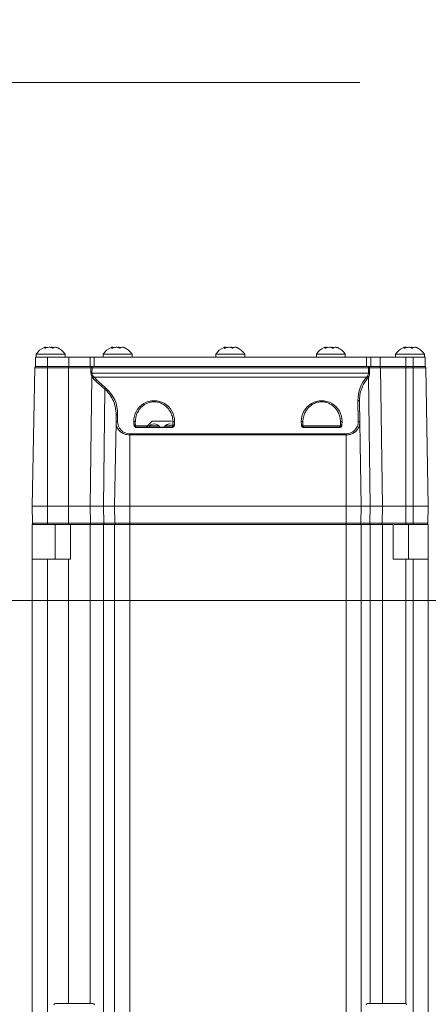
# Model space of a CAD drawing. Header units: millimetres. Extents: x 0 to 8410, y 0 to 5940.
# Tile 24 of 256: x 1047 to 1181, y 1745 to 2069. Entities that reach past the tile are written whole.
import ezdxf

# ---------------------------------------------------------------- set-up
doc = ezdxf.new("R2010")
doc.units = ezdxf.units.MM
doc.header["$LTSCALE"] = 10
doc.linetypes.add('CENTERX2', pattern=[20.32, 12.7, -2.54, 2.54, -2.54])
doc.styles.add('SLDTEXTSTYLE0', font='TXT', dxfattribs={"width": 0.605})
doc.dimstyles.new('SLDDIMSTYLE0', dxfattribs={"dimtxt": 50, "dimasz": 50, "dimexe": 0, "dimexo": 0.0625, "dimgap": 12.5, "dimtad": 1, "dimtoh": 1, "dimdec": 1, "dimrnd": 1e-09, "dimzin": 12, "dimdsep": 46, "dimtxsty": 'SLDTEXTSTYLE0', "dimsah": 1, "dimcen": 0.09, "dimadec": 0, "dimazin": 0, "dimtfac": 1, "dimtofl": 0, "dimtmove": 0, "dimatfit": 3, "dimfxl": 1, "dimfrac": 2, "dimtolj": 1, "dimtzin": 12, "dimarcsym": 0})

# ---------------------------------------------------------------- blocks, each defined once
blk = doc.blocks.new('*D7')
at = {"color": 7, "linetype": 'Continuous', "lineweight": 0}
for p, q in [((1441.19, 2973.04), (715.54, 2973.04)), ((730.54, 2973.04), (730.54, 1878.04)), ((1441.19, 1878.04), (715.54, 1878.04))]:
    blk.add_line(p, q, dxfattribs=at)
for points in [[(730.54, 2973.04), (723.04, 2923.04), (738.04, 2923.04)], [(730.54, 1878.04), (738.04, 1928.04), (723.04, 1928.04)]]:
    blk.add_solid(points, dxfattribs=at)
at = {"color": 7, "linetype": 'Continuous', "lineweight": 0, "insert": (666.09, 2349.16), "char_height": 50, "attachment_point": 1, "rotation": 90, "style": 'SLDTEXTSTYLE0'}
blk.add_mtext('1095', dxfattribs=at)
blk = doc.blocks.new('*D8')
at = {"color": 7, "linetype": 'Continuous', "lineweight": 0}
for p, q in [((1441.19, 1878.04), (715.54, 1878.04)), ((730.54, 1878.04), (730.54, 1383.04)), ((1102.29, 1383.04), (715.54, 1383.04))]:
    blk.add_line(p, q, dxfattribs=at)
for points in [[(730.54, 1878.04), (723.04, 1828.04), (738.04, 1828.04)], [(730.54, 1383.04), (738.04, 1433.04), (723.04, 1433.04)]]:
    blk.add_solid(points, dxfattribs=at)
at = {"color": 7, "linetype": 'Continuous', "lineweight": 0, "insert": (666.09, 1573.26), "char_height": 50, "attachment_point": 1, "rotation": 90, "style": 'SLDTEXTSTYLE0'}
blk.add_mtext('495', dxfattribs=at)
blk = doc.blocks.new('*D9')
at = {"color": 7, "linetype": 'Continuous', "lineweight": 0}
for p, q in [((1441.19, 3305.04), (615.54, 3305.04)), ((630.54, 3305.04), (630.54, 1383.04)), ((1102.29, 1383.04), (615.54, 1383.04))]:
    blk.add_line(p, q, dxfattribs=at)
for points in [[(630.54, 3305.04), (623.04, 3255.04), (638.04, 3255.04)], [(630.54, 1383.04), (638.04, 1433.04), (623.04, 1433.04)]]:
    blk.add_solid(points, dxfattribs=at)
at = {"color": 7, "linetype": 'Continuous', "lineweight": 0, "insert": (566.09, 2267.66), "char_height": 50, "attachment_point": 1, "rotation": 90, "style": 'SLDTEXTSTYLE0'}
blk.add_mtext('1922', dxfattribs=at)

msp = doc.modelspace()

# ---------------------------------------------------------------- linework, layer by layer
at = {"color": 7, "linetype": 'CENTERX2', "lineweight": 0}
msp.add_line((828.51801, 2048.330091), (1659.983376, 2048.330091), dxfattribs=at)
at = {"color": 7, "linetype": 'Continuous', "lineweight": 0}
for p, q in [((1055.401895, 1960.982725), (1055.401895, 1961.219773)), ((1077.401895, 1960.982725), (1077.401895, 1961.219773)), ((1114.401895, 1960.982725), (1114.401895, 1961.219773)), ((1147.401895, 1960.982725), (1147.401895, 1961.219773)), ((1173.401896, 1960.982725), (1173.401896, 1961.219773)), ((1052.190784, 1958.044753), (1052.190784, 1955.044791)), ((1052.190784, 1958.044753), (1056.190792, 1958.044753)), ((1052.440781, 1959.04474), (1052.440781, 1958.044753)), ((1061.940793, 1959.04474), (1052.440781, 1959.04474)), ((1056.190792, 1958.044753), (1063.190792, 1958.044753)), ((1061.940793, 1958.044753), (1061.940793, 1959.04474)), ((1063.190792, 1958.044753), (1070.219461, 1958.044753)), ((1070.219461, 1958.044753), (1071.497414, 1958.044753)), ((1071.497414, 1958.044753), (1160.856206, 1958.044753)), ((1074.440781, 1959.04474), (1074.440781, 1958.044753)), ((1083.940793, 1959.04474), (1074.440781, 1959.04474)), ((1083.940793, 1958.044753), (1083.940793, 1959.04474)), ((1111.440781, 1959.04474), (1111.440781, 1958.044753)), ((1120.940793, 1959.04474), (1111.440781, 1959.04474)), ((1120.940793, 1958.044753), (1120.940793, 1959.04474)), ((1144.440789, 1959.04474), (1144.440789, 1958.044753)), ((1153.940786, 1959.04474), (1144.440789, 1959.04474)), ((1153.940786, 1958.044753), (1153.940786, 1959.04474)), ((1160.856206, 1958.044753), (1162.297029, 1958.044753)), ((1162.297029, 1958.044753), (1165.36678, 1958.044753)), ((1165.36678, 1958.044753), (1173.818905, 1958.044753)), ((1170.440789, 1959.04474), (1170.440789, 1958.044753)), ((1179.940786, 1959.04474), (1170.440789, 1959.04474)), ((1173.818905, 1958.044753), (1176.190782, 1958.044753)), ((1176.190782, 1958.044753), (1180.190783, 1958.044753)), ((1179.940786, 1958.044753), (1179.940786, 1959.04474)), ((1180.190783, 1958.044753), (1180.190783, 1955.044791)), ((1052.190784, 1955.044791), (1056.190792, 1955.044791)), ((1056.190792, 1955.044791), (1063.190792, 1955.044791)), ((1063.190792, 1955.044791), (1070.219461, 1955.044791)), ((1070.219461, 1955.044791), (1071.497414, 1955.044791)), ((1071.497414, 1955.044791), (1160.856206, 1955.044791)), ((1160.856206, 1955.044791), (1162.297029, 1955.044791)), ((1162.297029, 1955.044791), (1165.36678, 1955.044791)), ((1165.36678, 1955.044791), (1173.818905, 1955.044791)), ((1173.818905, 1955.044791), (1176.190782, 1955.044791)), ((1176.190782, 1955.044791), (1180.190783, 1955.044791)), ((1051.985148, 1954.55347), (1051.190782, 1909.044788)), ((1180.396426, 1954.55347), (1181.190785, 1909.044788)), ((1158.588845, 1943.52983), (1158.70988, 1936.595842)), ((1078.671697, 1936.595842), (1078.713093, 1938.96769)), ((1078.671697, 1936.595842), (1078.190792, 1909.044788)), ((1085.012812, 1936.595842), (1085.031319, 1935.536012)), ((1088.540781, 1935.044751), (1090.540785, 1937.044785)), ((1096.848894, 1937.044785), (1090.540785, 1937.044785)), ((1097.350258, 1935.536012), (1097.368765, 1936.595842)), ((1140.012819, 1936.595842), (1140.031312, 1935.536012)), ((1152.350258, 1935.536012), (1152.368758, 1936.595842)), ((1158.70988, 1936.595842), (1159.190785, 1909.044788)), ((1085.531238, 1935.044751), (1096.850339, 1935.044751)), ((1140.531231, 1935.044751), (1151.850339, 1935.044751)), ((1051.190782, 1909.044788), (1056.190792, 1909.044788)), ((1051.286939, 1903.536067), (1051.190782, 1909.044788)), ((1056.190792, 1909.044788), (1063.124794, 1909.044788)), ((1063.124794, 1909.044788), (1070.200253, 1909.044788)), ((1070.200253, 1909.044788), (1074.590791, 1909.044788)), ((1074.590791, 1909.044788), (1078.190792, 1909.044788)), ((1078.190792, 1909.044788), (1083.190787, 1909.044788)), ((1078.286935, 1903.536067), (1078.190792, 1909.044788)), ((1083.190787, 1909.044788), (1154.190782, 1909.044788)), ((1154.190782, 1909.044788), (1159.190785, 1909.044788)), ((1159.094628, 1903.536067), (1159.190785, 1909.044788)), ((1159.190785, 1909.044788), (1162.124116, 1909.044788)), ((1162.124116, 1909.044788), (1166.135158, 1909.044788)), ((1166.135158, 1909.044788), (1173.818905, 1909.044788)), ((1173.818905, 1909.044788), (1176.190782, 1909.044788)), ((1176.190782, 1909.044788), (1181.190785, 1909.044788)), ((1181.094628, 1903.536067), (1181.190785, 1909.044788)), ((1051.190782, 1891.644761), (1051.190782, 1903.044746)), ((1051.786858, 1903.044746), (1051.190782, 1903.044746)), ((1056.190792, 1903.044746), (1051.786858, 1903.044746)), ((1063.124794, 1903.044746), (1056.190792, 1903.044746)), ((1063.340891, 1903.044746), (1063.124794, 1903.044746)), ((1063.690785, 1903.044746), (1063.690785, 1891.644761)), ((1074.590791, 1903.044746), (1070.200253, 1903.044746)), ((1078.786868, 1903.044746), (1074.972276, 1903.044746)), ((1078.190792, 1741.044775), (1078.190792, 1903.044746)), ((1083.190787, 1903.044746), (1078.786868, 1903.044746)), ((1154.190782, 1903.044746), (1083.190787, 1903.044746)), ((1158.594709, 1903.044746), (1154.190782, 1903.044746)), ((1161.70289, 1903.044746), (1158.594709, 1903.044746)), ((1159.190785, 1903.044746), (1159.190785, 1741.044775)), ((1161.858898, 1903.044746), (1161.70289, 1903.044746)), ((1166.135158, 1903.044746), (1162.124116, 1903.044746)), ((1169.690784, 1891.644761), (1169.690784, 1903.044746)), ((1173.818905, 1903.044746), (1170.040209, 1903.044746)), ((1176.190782, 1903.044746), (1173.818905, 1903.044746)), ((1180.594709, 1903.044746), (1176.190782, 1903.044746)), ((1181.190785, 1903.044746), (1180.594709, 1903.044746)), ((1181.190785, 1903.044746), (1181.190785, 1891.644761)), ((1051.190782, 1741.044775), (1051.190782, 1891.644761)), ((1063.124794, 1891.644761), (1056.190792, 1891.644761)), ((1063.690785, 1891.644761), (1063.124794, 1891.644761)), ((1173.818905, 1891.644761), (1176.190782, 1891.644761)), ((1181.190785, 1891.644761), (1181.190785, 1741.044775)), ((1058.790538, 1745.644763), (1071.060542, 1745.644763)), ((1161.321025, 1745.644763), (1168.66276, 1745.644763)), ((1168.66276, 1745.644763), (1173.591029, 1745.644763))]:
    msp.add_line(p, q, dxfattribs=at)
at = {"color": 8, "linetype": 'Continuous', "lineweight": 0}
for p, q in [((1056.190792, 1958.044753), (1056.190792, 1955.044791)), ((1063.190792, 1958.044753), (1063.190792, 1955.044791)), ((1070.219461, 1958.044753), (1070.219461, 1955.044791)), ((1071.497414, 1958.044753), (1071.497414, 1955.044791)), ((1160.856206, 1958.044753), (1160.856206, 1955.044791)), ((1162.297029, 1958.044753), (1162.297029, 1955.044791)), ((1165.36678, 1958.044753), (1165.36678, 1955.044791)), ((1173.818905, 1958.044753), (1173.818905, 1955.044791)), ((1176.190782, 1958.044753), (1176.190782, 1955.044791)), ((1056.190792, 1955.044791), (1056.190792, 1954.55347)), ((1063.124794, 1955.044791), (1063.124794, 1954.55347)), ((1070.790667, 1955.044791), (1070.790667, 1954.55347)), ((1161.575999, 1955.044791), (1161.575999, 1954.55347)), ((1173.818905, 1954.55347), (1173.818905, 1955.044791)), ((1176.190782, 1954.55347), (1176.190782, 1955.044791)), ((1056.190792, 1954.55347), (1051.985148, 1954.55347)), ((1056.190792, 1954.55347), (1056.190792, 1909.044788)), ((1063.124794, 1954.55347), (1056.190792, 1954.55347)), ((1063.124794, 1954.55347), (1063.124794, 1909.044788)), ((1070.451353, 1954.55347), (1063.124794, 1954.55347)), ((1070.726741, 1951.67397), (1070.200253, 1909.044788)), ((1071.132693, 1951.128587), (1070.726741, 1951.67397)), ((1070.790667, 1954.55347), (1070.779044, 1952.852711)), ((1070.779044, 1952.852711), (1161.588419, 1952.852711)), ((1161.575999, 1954.55347), (1070.790667, 1954.55347)), ((1071.08045, 1951.909706), (1071.483213, 1951.4734)), ((1160.915937, 1951.4734), (1071.483213, 1951.4734)), ((1160.915937, 1951.4734), (1161.246206, 1951.832101)), ((1161.599491, 1951.576933), (1161.28416, 1951.128587)), ((1161.588419, 1952.852711), (1161.575999, 1954.55347)), ((1161.599491, 1951.576933), (1162.124116, 1909.044788)), ((1165.524792, 1954.55347), (1161.932152, 1954.55347)), ((1165.524792, 1954.55347), (1166.135158, 1909.044788)), ((1173.818905, 1954.55347), (1165.524792, 1954.55347)), ((1173.818905, 1954.55347), (1173.818905, 1909.044788)), ((1176.190782, 1954.55347), (1173.818905, 1954.55347)), ((1176.190782, 1954.55347), (1176.190782, 1909.044788)), ((1180.396426, 1954.55347), (1176.190782, 1954.55347)), ((1075.020958, 1947.552011), (1074.590791, 1909.044788)), ((1158.209953, 1936.940655), (1158.088926, 1943.874642)), ((1079.213012, 1939.312503), (1079.171616, 1936.940655)), ((1084.531385, 1935.880885), (1084.512893, 1936.940655)), ((1085.031319, 1935.536012), (1089.032058, 1935.536012)), ((1089.712236, 1935.536012), (1092.669327, 1935.536012)), ((1094.812233, 1935.536012), (1097.350258, 1935.536012)), ((1097.868685, 1936.940655), (1097.850177, 1935.880885)), ((1139.531392, 1935.880885), (1139.512885, 1936.940655)), ((1140.031312, 1935.536012), (1152.350258, 1935.536012)), ((1152.868684, 1936.940655), (1152.850184, 1935.880885)), ((1083.190787, 1932.850048), (1083.190787, 1932.505235)), ((1083.190787, 1932.850048), (1154.190782, 1932.850048)), ((1083.190787, 1932.505235), (1083.190787, 1909.044788)), ((1154.190782, 1932.505235), (1083.190787, 1932.505235)), ((1085.531238, 1935.044751), (1085.531238, 1934.898302)), ((1096.850339, 1934.898302), (1085.531238, 1934.898302)), ((1096.850339, 1934.898302), (1096.850339, 1935.044751)), ((1140.531231, 1935.044751), (1140.531231, 1934.898302)), ((1151.850339, 1934.898302), (1140.531231, 1934.898302)), ((1151.850339, 1934.898302), (1151.850339, 1935.044751)), ((1154.190782, 1932.850048), (1154.190782, 1932.505235)), ((1154.190782, 1932.505235), (1154.190782, 1909.044788)), ((1056.190792, 1903.536067), (1056.190792, 1909.044788)), ((1063.124794, 1903.536067), (1063.124794, 1909.044788)), ((1070.268292, 1903.536067), (1070.200253, 1909.044788)), ((1074.652318, 1903.536067), (1074.590791, 1909.044788)), ((1083.190787, 1903.536067), (1083.190787, 1909.044788)), ((1154.190782, 1903.536067), (1154.190782, 1909.044788)), ((1162.056167, 1903.536067), (1162.124116, 1909.044788)), ((1166.061271, 1903.536067), (1166.135158, 1909.044788)), ((1173.818905, 1903.536067), (1173.818905, 1909.044788)), ((1176.190782, 1903.536067), (1176.190782, 1909.044788)), ((1051.286939, 1903.536067), (1056.190792, 1903.536067)), ((1056.190792, 1903.536067), (1063.124794, 1903.536067)), ((1056.190792, 1903.044746), (1056.190792, 1903.536067)), ((1058.69079, 1903.044746), (1058.69079, 1891.644761)), ((1063.124794, 1903.536067), (1070.268292, 1903.536067)), ((1063.124794, 1903.044746), (1063.124794, 1903.536067)), ((1070.200253, 1903.044746), (1070.200253, 1745.644763)), ((1070.268292, 1903.536067), (1074.652318, 1903.536067)), ((1074.590791, 1741.044775), (1074.590791, 1903.044746)), ((1074.652318, 1903.536067), (1078.286935, 1903.536067)), ((1078.286935, 1903.536067), (1083.190787, 1903.536067)), ((1083.190787, 1903.536067), (1154.190782, 1903.536067)), ((1083.190787, 1903.044746), (1083.190787, 1903.536067)), ((1083.190787, 1903.044746), (1083.190787, 1741.044775)), ((1154.190782, 1903.536067), (1159.094628, 1903.536067)), ((1154.190782, 1903.044746), (1154.190782, 1903.536067)), ((1154.190782, 1741.044775), (1154.190782, 1903.044746)), ((1159.094628, 1903.536067), (1162.056167, 1903.536067)), ((1162.056167, 1903.536067), (1166.061271, 1903.536067)), ((1162.124116, 1903.044746), (1162.124116, 1745.644763)), ((1166.061271, 1903.536067), (1173.818905, 1903.536067)), ((1166.135158, 1745.644763), (1166.135158, 1903.044746)), ((1173.818905, 1903.044746), (1173.818905, 1903.536067)), ((1173.818905, 1903.536067), (1176.190782, 1903.536067)), ((1174.690787, 1891.644761), (1174.690787, 1903.044746)), ((1176.190782, 1903.536067), (1181.094628, 1903.536067)), ((1176.190782, 1903.044746), (1176.190782, 1903.536067)), ((1056.190792, 1891.644761), (1056.190792, 1741.044775)), ((1063.124794, 1745.644763), (1063.124794, 1891.644761)), ((1173.818905, 1891.644761), (1173.818905, 1745.589808)), ((1176.190782, 1741.044775), (1176.190782, 1891.644761))]:
    msp.add_line(p, q, dxfattribs=at)
at = {"color": 8, "linetype": 'Continuous', "lineweight": 0, "flags": 128}
for points in [[(1070.439342, 1952.852711), (1070.446405, 1953.85252), (1070.451353, 1954.55347)], [(1161.932152, 1954.55347), (1161.939416, 1953.553662), (1161.944512, 1952.852711)], [(1074.972276, 1903.044746), (1074.910525, 1903.054163), (1074.851114, 1903.081998), (1074.796233, 1903.127238), (1074.747983, 1903.188154), (1074.708167, 1903.262481), (1074.678261, 1903.347418), (1074.659411, 1903.439746), (1074.652318, 1903.536067)]]:
    msp.add_lwpolyline(points, dxfattribs=at)
at = {"color": 7, "linetype": 'Continuous', "lineweight": 0}
for centre, radius, start, end in [((1057.45562, 1955.750612), 6, 113.7634097, 146.69982304), ((1056.925952, 1955.750612), 6, 33.30017696, 66.30230112), ((1079.45562, 1955.750612), 6, 113.7634097, 146.69982304), ((1078.925952, 1955.750612), 6, 33.30017696, 66.30230112), ((1116.45562, 1955.750612), 6, 113.7634097, 146.69982304), ((1115.925952, 1955.750612), 6, 33.30017696, 66.30230112), ((1149.45562, 1955.750612), 6, 113.7634097, 146.69982304), ((1148.925952, 1955.750612), 6, 33.30017696, 66.30230112), ((1175.45562, 1955.750612), 6, 113.7634097, 146.69982304), ((1174.925952, 1955.750612), 6, 33.30017696, 66.30230112), ((1052.485067, 1954.544765), 0.5, 90, 179), ((1179.896504, 1954.544765), 0.5, 1, 90), ((1085.531236, 1935.544765), 0.5, 181, 270), ((1091.190786, 1934.044765), 2.1, 28.43689015, 151.56310985), ((1096.290786, 1934.044765), 2.1, 75.11106799, 151.56310985), ((1096.850336, 1935.544765), 0.5, 270, 359), ((1140.531236, 1935.544765), 0.5, 181, 270), ((1151.850336, 1935.544765), 0.5, 270, 359), ((1051.786865, 1903.544765), 0.5, 181, 270), ((1078.786865, 1903.544765), 0.5, 181, 270), ((1158.594707, 1903.544765), 0.5, 270, 359), ((1180.594707, 1903.544765), 0.5, 270, 359), ((1058.790544, 1745.144765), 0.5, 90, 180), ((1071.060544, 1745.144765), 0.5, 0, 90), ((1161.321027, 1745.144765), 0.5, 90, 180), ((1173.591027, 1745.144765), 0.5, 0, 90)]:
    msp.add_arc(centre, radius, start, end, dxfattribs=at)
at = {"color": 8, "linetype": 'Continuous', "lineweight": 0}
for centre, radius, start, end in [((1070.887741, 1954.614922), 0.440694, 102.72517692, 188.01564311), ((1161.49154, 1954.608822), 0.444075, 352.8397365, 79.03605808), ((1165.075511, 1954.598031), 0.451485, 354.33572906, 81.7029993), ((1070.609193, 1930.676011), 22.177351, 89.5611814, 90.4388186), ((1070.62101, 1932.425995), 22.128126, 89.5607068, 90.4392932), ((1071.455547, 1950.963666), 1.017688, 111.62792761, 135.73660932), ((1071.857305, 1950.74255), 0.821028, 117.10598068, 151.95349724), ((1160.585887, 1950.751925), 0.793385, 28.34330506, 65.41750871), ((1160.866981, 1950.934908), 0.974047, 41.23371667, 67.08718338), ((1161.754075, 1934.729285), 19.824985, 89.48533838, 90.51466162), ((1161.766466, 1931.021132), 21.832305, 89.53273704, 90.46726296), ((1075.793996, 1947.155676), 0.868717, 121.43640163, 152.85594796), ((1158.154734, 1943.435248), 0.444295, 12.29116622, 98.51787124), ((1079.147123, 1938.873225), 0.444191, 81.46962234, 167.7213402), ((1079.105799, 1936.501274), 0.444283, 81.48069388, 167.71026867), ((1084.578699, 1936.501258), 0.444298, 12.29154243, 98.51749502), ((1084.597198, 1935.441495), 0.444291, 12.28279606, 98.51858025), ((1085.531236, 1935.898318), 1, 181, 270), ((1096.850336, 1935.898318), 1, 270, 359), ((1097.784371, 1935.441504), 0.444281, 81.48206889, 167.71815129), ((1097.802867, 1936.501274), 0.444283, 81.48069388, 167.71026867), ((1139.578691, 1936.501238), 0.444317, 12.29354843, 98.51708541), ((1140.531236, 1935.898318), 1, 181, 270), ((1139.597206, 1935.441514), 0.444272, 12.28079012, 98.5189897), ((1151.850336, 1935.898318), 1, 270, 359), ((1152.784366, 1935.441513), 0.444274, 81.48030977, 167.71911215), ((1152.802873, 1936.501256), 0.4443, 81.48180424, 167.7083601), ((1158.275767, 1936.50126), 0.444297, 12.29124628, 98.51858937), ((1070.708234, 1903.479809), 0.443524, 172.71285924, 258.79070363), ((1161.616334, 1903.479652), 0.443436, 281.25602476, 7.30911173), ((1165.61199, 1903.491505), 0.451485, 278.2970007, 5.66427094)]:
    msp.add_arc(centre, radius, start, end, dxfattribs=at)
for centre, major_axis, start_param, end_param in [((1116.190786, 1995.84113), (0, 62.991059), 2.3523032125, 2.4358469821), ((1169.190786, 1944.06849), (0, 11.105246), 0.8408997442, 1.5882522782), ((1068.190786, 1939.504978), (0, 11.02559), 4.694933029, 5.5774396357), ((1091.190786, 1937.057242), (0, 6.679931), 4.694933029, 7.8714375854), ((1146.190786, 1937.057242), (0, 6.679931), 4.694933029, 7.8714375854), ((1083.190786, 1936.870467), (0, 4.020396), 1.5533403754, 3.1415926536), ((1154.190786, 1936.870467), (0, 4.020396), 3.1415926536, 4.7298449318)]:
    msp.add_ellipse(centre, major_axis=major_axis, ratio=0.9998476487, start_param=start_param, end_param=end_param, dxfattribs=at)
at = {"color": 7, "linetype": 'Continuous', "lineweight": 0}
for points, knots in [([(1055.04163, 1961.234555), (1055.138823, 1961.273802), (1055.337979, 1961.354222), (1055.423975, 1961.265349), (1055.381973, 1961.104141), (1055.31175, 1960.974112), (1055.292357, 1960.938201)], [0, 0, 0, 0, 0.2875707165, 0.5892524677, 0.8865617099, 1, 1, 1, 1]), ([(1055.292357, 1960.938201), (1055.513124, 1961.041804), (1055.95817, 1961.250658), (1056.692731, 1961.348739), (1057.331326, 1961.268448), (1057.730736, 1961.103887), (1057.913986, 1960.974057), (1057.964597, 1960.938201)], [0, 0, 0, 0, 0.2469143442, 0.4977544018, 0.7104318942, 0.9200261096, 1, 1, 1, 1]), ([(1056.116436, 1961.234734), (1056.011424, 1961.275938), (1055.805394, 1961.356781), (1055.476703, 1961.286446), (1055.315543, 1961.251959)], [0, 0, 0, 0, 0.5096893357, 1, 1, 1, 1]), ([(1058.265138, 1961.234734), (1058.060472, 1961.2769), (1057.686477, 1961.353953), (1057.345265, 1961.290229), (1057.190779, 1961.261377)], [0, 0, 0, 0, 0.5472448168, 1, 1, 1, 1]), ([(1057.964597, 1960.938201), (1058.022246, 1961.041805), (1058.138458, 1961.250652), (1058.562953, 1961.34873), (1059.095472, 1961.268479), (1059.539756, 1961.103797), (1059.793081, 1960.974034), (1059.863035, 1960.938201)], [0, 0, 0, 0, 0.2469274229, 0.4977637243, 0.7104393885, 0.9200399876, 1, 1, 1, 1]), ([(1059.863035, 1960.938201), (1059.701091, 1961.040777), (1059.374633, 1961.247559), (1059.068203, 1961.353358), (1059.021224, 1961.287671), (1059.002418, 1961.261377)], [0, 0, 0, 0, 0.3711974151, 0.7482883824, 1, 1, 1, 1]), ([(1077.04163, 1961.234555), (1077.138823, 1961.273802), (1077.337979, 1961.354222), (1077.423975, 1961.265349), (1077.381973, 1961.104141), (1077.31175, 1960.974112), (1077.292357, 1960.938201)], [0, 0, 0, 0, 0.2875707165, 0.5892524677, 0.8865617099, 1, 1, 1, 1]), ([(1077.292357, 1960.938201), (1077.513124, 1961.041804), (1077.958169, 1961.250658), (1078.692733, 1961.348739), (1079.331322, 1961.268445), (1079.730754, 1961.103893), (1079.913992, 1960.974058), (1079.964597, 1960.938201)], [0, 0, 0, 0, 0.246914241, 0.4977541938, 0.7104320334, 0.9200293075, 1, 1, 1, 1]), ([(1078.116435, 1961.234734), (1078.011424, 1961.275938), (1077.805394, 1961.356781), (1077.476703, 1961.286446), (1077.315543, 1961.251959)], [0, 0, 0, 0, 0.5096893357, 1, 1, 1, 1]), ([(1080.265138, 1961.234734), (1080.060471, 1961.2769), (1079.686477, 1961.353953), (1079.345265, 1961.290229), (1079.190779, 1961.261377)], [0, 0, 0, 0, 0.5472448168, 1, 1, 1, 1]), ([(1079.964597, 1960.938201), (1080.022246, 1961.041805), (1080.138458, 1961.250652), (1080.562953, 1961.34873), (1081.095472, 1961.268479), (1081.539756, 1961.103797), (1081.793081, 1960.974034), (1081.863034, 1960.938201)], [0, 0, 0, 0, 0.2469274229, 0.4977637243, 0.7104393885, 0.9200399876, 1, 1, 1, 1]), ([(1081.863034, 1960.938201), (1081.701091, 1961.040777), (1081.374633, 1961.247559), (1081.068203, 1961.353358), (1081.021224, 1961.287671), (1081.002418, 1961.261377)], [0, 0, 0, 0, 0.3711974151, 0.7482883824, 1, 1, 1, 1]), ([(1114.04163, 1961.234555), (1114.138823, 1961.273802), (1114.337979, 1961.354222), (1114.423975, 1961.265349), (1114.381974, 1961.104141), (1114.311751, 1960.974112), (1114.292357, 1960.938201)], [0, 0, 0, 0, 0.2875707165, 0.5892524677, 0.8865617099, 1, 1, 1, 1]), ([(1114.292357, 1960.938201), (1114.513125, 1961.041804), (1114.95817, 1961.250658), (1115.692732, 1961.348739), (1116.331325, 1961.268448), (1116.730736, 1961.103887), (1116.913987, 1960.974057), (1116.964597, 1960.938201)], [0, 0, 0, 0, 0.2469142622, 0.4977541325, 0.71043199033, 0.92002613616, 1, 1, 1, 1]), ([(1115.116436, 1961.234734), (1115.011425, 1961.275938), (1114.805395, 1961.356781), (1114.476704, 1961.286446), (1114.315543, 1961.251959)], [0, 0, 0, 0, 0.5096893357, 1, 1, 1, 1]), ([(1117.265139, 1961.234734), (1117.060472, 1961.2769), (1116.686477, 1961.353953), (1116.345265, 1961.290229), (1116.19078, 1961.261377)], [0, 0, 0, 0, 0.5472448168, 1, 1, 1, 1]), ([(1116.964597, 1960.938201), (1117.022247, 1961.041805), (1117.138459, 1961.250652), (1117.562954, 1961.34873), (1118.095473, 1961.268479), (1118.539756, 1961.103797), (1118.793081, 1960.974034), (1118.863035, 1960.938201)], [0, 0, 0, 0, 0.2469274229, 0.4977637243, 0.7104393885, 0.9200399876, 1, 1, 1, 1]), ([(1118.863035, 1960.938201), (1118.701084, 1961.040777), (1118.374615, 1961.247557), (1118.068206, 1961.353358), (1118.021225, 1961.287672), (1118.002418, 1961.261377)], [0, 0, 0, 0, 0.3712014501, 0.7482887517, 1, 1, 1, 1]), ([(1147.041637, 1961.234555), (1147.138829, 1961.273802), (1147.337981, 1961.354223), (1147.423962, 1961.265348), (1147.381974, 1961.104141), (1147.311751, 1960.974112), (1147.292357, 1960.938201)], [0, 0, 0, 0, 0.2875699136, 0.5892518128, 0.8865614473, 1, 1, 1, 1]), ([(1147.292357, 1960.938201), (1147.513127, 1961.041804), (1147.958175, 1961.250657), (1148.692737, 1961.348739), (1149.331328, 1961.268446), (1149.730743, 1961.103888), (1149.913994, 1960.974057), (1149.964604, 1960.938201)], [0, 0, 0, 0, 0.24691612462, 0.49775571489, 0.71043052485, 0.92002625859, 1, 1, 1, 1]), ([(1148.116428, 1961.234734), (1148.011417, 1961.275939), (1147.805387, 1961.356781), (1147.476701, 1961.286446), (1147.315543, 1961.251959)], [0, 0, 0, 0, 0.5096917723, 1, 1, 1, 1]), ([(1150.265146, 1961.234734), (1150.060474, 1961.276901), (1149.686478, 1961.353953), (1149.345267, 1961.290228), (1149.190787, 1961.261377)], [0, 0, 0, 0, 0.5472575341, 1, 1, 1, 1]), ([(1149.964604, 1960.938201), (1150.022251, 1961.041805), (1150.138457, 1961.250653), (1150.562954, 1961.34873), (1151.095479, 1961.268478), (1151.539763, 1961.1038), (1151.793083, 1960.974034), (1151.863035, 1960.938201)], [0, 0, 0, 0, 0.2469269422, 0.4977634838, 0.7104412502, 0.9200420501, 1, 1, 1, 1]), ([(1151.863035, 1960.938201), (1151.701088, 1961.040777), (1151.374625, 1961.247558), (1151.068202, 1961.353358), (1151.021229, 1961.287671), (1151.002426, 1961.261377)], [0, 0, 0, 0, 0.371199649, 0.7482890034, 1, 1, 1, 1]), ([(1173.041638, 1961.234555), (1173.138829, 1961.273802), (1173.337981, 1961.354222), (1173.423963, 1961.265349), (1173.381975, 1961.10414), (1173.311751, 1960.974111), (1173.292357, 1960.938201)], [0, 0, 0, 0, 0.2875703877, 0.5892527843, 0.8865612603, 1, 1, 1, 1]), ([(1173.292357, 1960.938201), (1173.513127, 1961.041804), (1173.958176, 1961.250657), (1174.692739, 1961.348739), (1175.331328, 1961.268446), (1175.730743, 1961.103888), (1175.913994, 1960.974057), (1175.964605, 1960.938201)], [0, 0, 0, 0, 0.2469158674, 0.4977553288, 0.7104305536, 0.9200262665, 1, 1, 1, 1]), ([(1174.116429, 1961.234734), (1174.011417, 1961.275938), (1173.805387, 1961.356781), (1173.476701, 1961.286446), (1173.315544, 1961.251959)], [0, 0, 0, 0, 0.5096911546, 1, 1, 1, 1]), ([(1176.265139, 1961.234734), (1176.060469, 1961.276901), (1175.686476, 1961.353953), (1175.345268, 1961.290228), (1175.190788, 1961.261377)], [0, 0, 0, 0, 0.5472541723, 1, 1, 1, 1]), ([(1175.964605, 1960.938201), (1176.022251, 1961.041804), (1176.138457, 1961.250653), (1176.562956, 1961.34873), (1177.095472, 1961.268477), (1177.539761, 1961.103802), (1177.793084, 1960.974034), (1177.863035, 1960.938201)], [0, 0, 0, 0, 0.24692677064, 0.49776313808, 0.71043963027, 0.92004240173, 1, 1, 1, 1]), ([(1177.863035, 1960.938201), (1177.701088, 1961.040777), (1177.374624, 1961.247558), (1177.068203, 1961.353358), (1177.02123, 1961.287671), (1177.002426, 1961.261377)], [0, 0, 0, 0, 0.3711997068, 0.7482907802, 1, 1, 1, 1]), ([(1063.690785, 1903.044746), (1063.679972, 1903.044746), (1063.669056, 1903.044746), (1063.303276, 1903.044746), (1063.299809, 1903.044746)], [0, 0, 0, 0, 0.9905196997, 1, 1, 1, 1]), ([(1070.200253, 1903.044746), (1069.249828, 1903.044746), (1067.348976, 1903.044746), (1064.910183, 1903.044746), (1063.690785, 1903.044746)], [0, 0, 0, 0, 0.4999995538, 1, 1, 1, 1]), ([(1078.190792, 1903.044746), (1078.144726, 1903.044746), (1078.052594, 1903.044746), (1077.309497, 1903.044746), (1076.18648, 1903.044746), (1075.122687, 1903.044746), (1074.590791, 1903.044746)], [0, 0, 0, 0, 0.2500000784, 0.4999998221, 0.7500004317, 1, 1, 1, 1]), ([(1083.190787, 1903.044746), (1082.535604, 1903.044746), (1081.225232, 1903.044746), (1079.572504, 1903.044746), (1078.416251, 1903.044746), (1078.265945, 1903.044746), (1078.190792, 1903.044746)], [0, 0, 0, 0, 0.2499992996, 0.500000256, 0.7500004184, 1, 1, 1, 1]), ([(1159.190785, 1903.044746), (1159.115629, 1903.044746), (1158.965317, 1903.044746), (1157.809067, 1903.044746), (1156.156342, 1903.044746), (1154.845969, 1903.044746), (1154.190782, 1903.044746)], [0, 0, 0, 0, 0.2499996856, 0.4999997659, 0.7499998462, 1, 1, 1, 1]), ([(1162.124116, 1903.044746), (1161.686626, 1903.044746), (1160.811644, 1903.044746), (1159.901409, 1903.044746), (1159.301802, 1903.044746), (1159.227791, 1903.044746), (1159.190785, 1903.044746)], [0, 0, 0, 0, 0.2499996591, 0.4999996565, 0.7500000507, 1, 1, 1, 1]), ([(1169.690784, 1903.044746), (1169.021558, 1903.044746), (1167.683108, 1903.044746), (1166.651141, 1903.044746), (1166.135158, 1903.044746)], [0, 0, 0, 0, 0.5000005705, 1, 1, 1, 1]), ([(1056.190792, 1891.644761), (1055.535603, 1891.644761), (1054.225231, 1891.644761), (1052.572505, 1891.644761), (1051.41626, 1891.644761), (1051.265941, 1891.644761), (1051.190782, 1891.644761)], [0, 0, 0, 0, 0.250001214, 0.5000001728, 0.7500001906, 1, 1, 1, 1]), ([(1173.818905, 1891.644761), (1173.107075, 1891.644761), (1171.683416, 1891.644761), (1170.354994, 1891.644761), (1169.690784, 1891.644761)], [0, 0, 0, 0, 0.50000039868, 1, 1, 1, 1]), ([(1176.190782, 1891.644761), (1176.845969, 1891.644761), (1178.15634, 1891.644761), (1179.809068, 1891.644761), (1180.965317, 1891.644761), (1181.115629, 1891.644761), (1181.190785, 1891.644761)], [0, 0, 0, 0, 0.25000029, 0.5000001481, 0.7500002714, 1, 1, 1, 1])]:
    msp.add_open_spline(points, degree=3, knots=knots, dxfattribs=at)
at = {"color": 8, "linetype": 'Continuous', "lineweight": 0}
for points, knots in [([(1070.726741, 1951.67397), (1070.64268, 1951.860178), (1070.480078, 1952.220365), (1070.45261, 1952.646755), (1070.439342, 1952.852711)], [0, 0, 0, 0, 0.5169750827, 1, 1, 1, 1]), ([(1070.779044, 1952.852711), (1070.793849, 1952.686785), (1070.825092, 1952.336619), (1070.992413, 1952.056887), (1071.08045, 1951.909706)], [0, 0, 0, 0, 0.4738493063, 1, 1, 1, 1]), ([(1161.246206, 1951.832101), (1161.344947, 1951.989638), (1161.515989, 1952.262528), (1161.586413, 1952.642755), (1161.58812, 1952.821401), (1161.588419, 1952.852711)], [0, 0, 0, 0, 0.5297061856, 0.9175732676, 1, 1, 1, 1]), ([(1161.944512, 1952.852711), (1161.929614, 1952.628069), (1161.898358, 1952.156769), (1161.702168, 1951.776139), (1161.599491, 1951.576933)], [0, 0, 0, 0, 0.4766429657, 1, 1, 1, 1]), ([(1075.020958, 1947.552011), (1074.808706, 1947.733063), (1073.747198, 1948.638535), (1072.44624, 1949.829712), (1071.402545, 1950.86175), (1071.132693, 1951.128587)], [0, 0, 0, 0, 0.1563368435, 0.7818674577, 1, 1, 1, 1]), ([(1161.28416, 1951.128587), (1161.114864, 1950.920798), (1160.264172, 1949.876683), (1159.328689, 1948.056922), (1158.666719, 1945.691713), (1158.614972, 1944.255141), (1158.588845, 1943.52983)], [0, 0, 0, 0, 0.0911388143, 0.4579608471, 0.726329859, 1, 1, 1, 1]), ([(1078.713093, 1938.96769), (1078.712533, 1939.208854), (1078.709725, 1940.418566), (1078.364286, 1942.37762), (1077.352848, 1944.764889), (1076.201592, 1946.427233), (1075.287995, 1947.297607), (1075.020958, 1947.552011)], [0, 0, 0, 0, 0.0790197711, 0.3963744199, 0.6420394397, 0.8953708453, 1, 1, 1, 1]), ([(1097.368765, 1936.595842), (1097.365496, 1936.840744), (1097.355671, 1937.576562), (1097.114293, 1938.810052), (1096.452232, 1940.386721), (1095.322211, 1941.829619), (1093.769992, 1942.87245), (1092.171454, 1943.381603), (1090.610502, 1943.430403), (1089.039199, 1943.053313), (1087.440145, 1942.162281), (1086.239371, 1940.851803), (1085.479324, 1939.394023), (1085.069405, 1938.021761), (1085.031867, 1937.075949), (1085.012812, 1936.595842)], [0, 0, 0, 0, 0.0408741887, 0.1228085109, 0.2069742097, 0.315431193, 0.396558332, 0.4606794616, 0.5251029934, 0.5832830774, 0.6599318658, 0.7667782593, 0.8423031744, 0.9199511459, 1, 1, 1, 1]), ([(1152.368758, 1936.595842), (1152.365491, 1936.840744), (1152.355675, 1937.576563), (1152.114291, 1938.810052), (1151.452231, 1940.386719), (1150.322219, 1941.829623), (1148.769991, 1942.87245), (1147.171453, 1943.381602), (1145.6105, 1943.430401), (1144.039196, 1943.053319), (1142.440154, 1942.162274), (1141.239364, 1940.851807), (1140.47934, 1939.39402), (1140.069387, 1938.021763), (1140.031866, 1937.075949), (1140.012819, 1936.595842)], [0, 0, 0, 0, 0.04087418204, 0.12280850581, 0.20697420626, 0.31543103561, 0.39655840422, 0.46067981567, 0.52510274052, 0.58328340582, 0.65993170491, 0.76677827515, 0.84230308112, 0.91995118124, 1, 1, 1, 1]), ([(1083.190787, 1932.505235), (1082.852663, 1932.525493), (1082.086289, 1932.571409), (1080.903836, 1932.994017), (1079.733898, 1933.815857), (1078.834029, 1935.072639), (1078.727455, 1936.072651), (1078.671697, 1936.595842)], [0, 0, 0, 0, 0.1202810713, 0.2726219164, 0.4654788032, 0.7203463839, 1, 1, 1, 1]), ([(1158.70988, 1936.595842), (1158.701108, 1936.37384), (1158.670199, 1935.591517), (1158.169564, 1934.425648), (1157.082634, 1933.350736), (1155.890864, 1932.746938), (1154.895841, 1932.524766), (1154.343536, 1932.509467), (1154.190782, 1932.505235)], [0, 0, 0, 0, 0.1191452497, 0.4198618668, 0.6345462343, 0.8030421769, 0.9455263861, 1, 1, 1, 1])]:
    msp.add_open_spline(points, degree=3, knots=knots, dxfattribs=at)

# ---------------------------------------------------------------- dimensions: what is measured, and where the dimension line sits
at = {"color": 7, "linetype": 'Continuous', "lineweight": 0}
for base, p1, p2, picture, middle in [((630.538944, 1383.044765), (1441.190786, 3305.044765), (1102.291642, 1383.044765), '*D9', (630.538944, 2344.044765)), ((730.538944, 1878.044765), (1441.190786, 2973.044765), (1441.190786, 1878.044765), '*D7', (730.538944, 2425.544765)), ((730.538944, 1383.044765), (1441.190786, 1878.044765), (1102.291642, 1383.044765), '*D8', (730.538944, 1630.544765))]:
    dim = msp.add_linear_dim(base=base, p1=p1, p2=p2, angle=90, dimstyle='SLDDIMSTYLE0', dxfattribs=at)
    dim.commit()
    dim.dimension.update_dxf_attribs({"geometry": picture, "text_midpoint": middle, "dimtype": 160})

doc.saveas('drawing.dxf')
